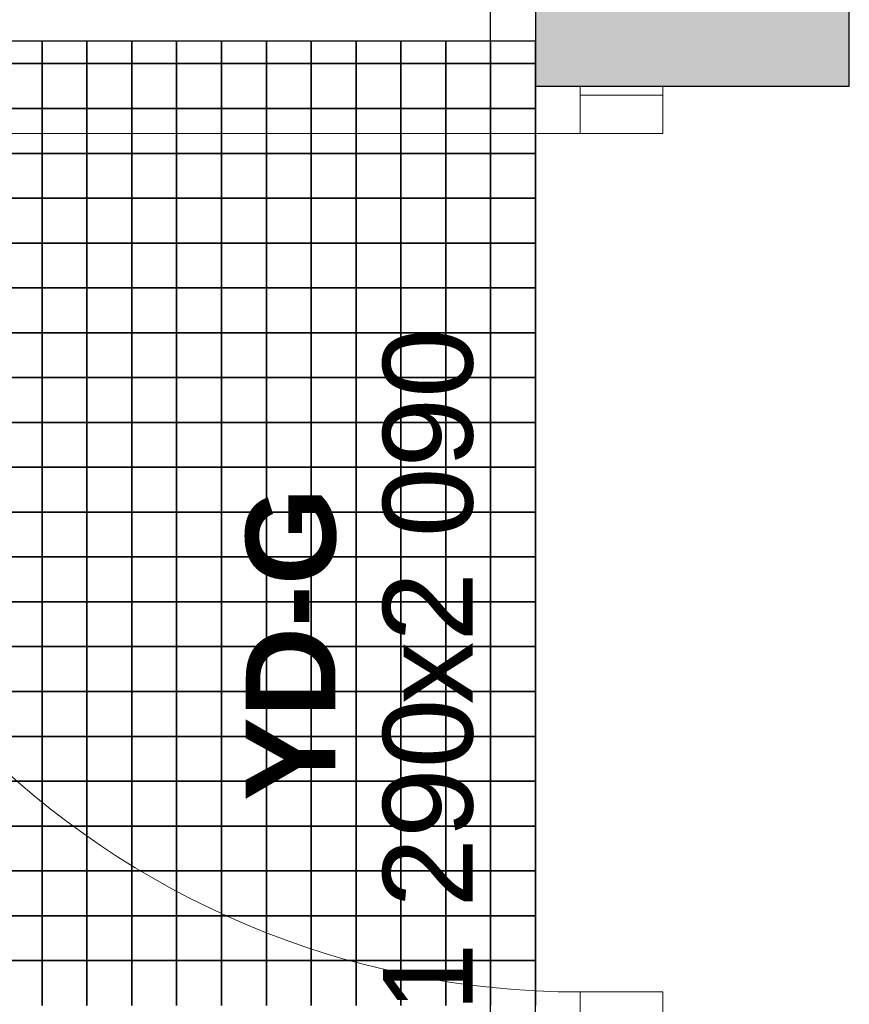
# Model space of a CAD drawing. Header units: millimetres. Extents: x 269 to 62306, y -15633 to 20300.
# Tile 52 of 90: x 39975 to 40900, y -1249 to -151. Entities that reach past the tile are written whole.
import ezdxf
from ezdxf.enums import TextEntityAlignment as Align

# ---------------------------------------------------------------- set-up
doc = ezdxf.new("R2010")
doc.units = ezdxf.units.MM
doc.header["$LTSCALE"] = 0.5
doc.header["$MEASUREMENT"] = 0
doc.linetypes.add('Akselinje', pattern=[1500, 1000, -200, 100, -200])
doc.linetypes.add('PLINE', pattern=[0])
for name, color, linetype in [('232- Ikke-bærende yttervegger (Skravur)(Nye konstruksjoner)', 7, 'Continuous'), ('232- Ikke-bærende yttervegger(Nye konstruksjoner)', 7, 'Continuous'), ('244- Vinduer_ dører_ foldevegger(Nye konstruksjoner)', 7, 'Continuous'), ('712- Drenering (Nye konstruksjoner)', 7, 'Continuous'), ('82-- Modullinjer(Nye konstruksjoner)', 7, 'Continuous'), ('852- Teknisk_symbolsk informasjon_ bygning(Nye konstruksjoner)', 7, 'Continuous')]:
    doc.layers.add(name, color=color, linetype=linetype)
doc.layers.add('234- Vinduer_ dører_ porter(Nye konstruksjoner)', color=7, linetype='Continuous', lineweight=0)
doc.styles.add('GENERATED_STYLE_1', font='Arial.ttf')
doc.styles.add('GENERATED_STYLE_2', font='Arial Bold.ttf')

# ---------------------------------------------------------------- blocks, each defined once
blk = doc.blocks.new('*X188')
at = {"layer": '712- Drenering (Nye konstruksjoner)', "linetype": 'PLINE'}
for p, q in [((40000, -175), (40000, -200)), ((40000, -200), (40000, -175)), ((40050, -175), (40050, -200)), ((40050, -200), (40050, -175)), ((40100, -175), (40100, -200)), ((40100, -200), (40100, -175)), ((40150, -175), (40150, -200)), ((40150, -200), (40150, -175)), ((40200, -175), (40200, -200)), ((40200, -200), (40200, -175)), ((40250, -175), (40250, -200)), ((40250, -200), (40250, -175)), ((40300, -175), (40300, -200)), ((40300, -200), (40300, -175)), ((40350, -175), (40350, -200)), ((40350, -200), (40350, -175)), ((40400, -175), (40400, -200)), ((40400, -200), (40400, -175)), ((40450, -175), (40450, -200)), ((40450, -200), (40450, -175)), ((40500, -175), (40500, -200)), ((40500, -200), (40500, -175)), ((39950, -200), (40000, -200)), ((40000, -200), (39950, -200)), ((40000, -200), (40050, -200)), ((40000, -200), (40000, -250)), ((40050, -200), (40000, -200)), ((40000, -250), (40000, -200)), ((40050, -200), (40100, -200)), ((40050, -200), (40050, -250)), ((40100, -200), (40050, -200)), ((40050, -250), (40050, -200)), ((40100, -200), (40150, -200)), ((40100, -200), (40100, -250)), ((40150, -200), (40100, -200)), ((40100, -250), (40100, -200)), ((40150, -200), (40200, -200)), ((40150, -200), (40150, -250)), ((40200, -200), (40150, -200)), ((40150, -250), (40150, -200)), ((40200, -200), (40250, -200)), ((40200, -200), (40200, -250)), ((40250, -200), (40200, -200)), ((40200, -250), (40200, -200)), ((40250, -200), (40300, -200)), ((40250, -200), (40250, -250)), ((40300, -200), (40250, -200)), ((40250, -250), (40250, -200)), ((40300, -200), (40350, -200)), ((40300, -200), (40300, -250)), ((40350, -200), (40300, -200)), ((40300, -250), (40300, -200)), ((40350, -200), (40400, -200)), ((40350, -200), (40350, -250)), ((40400, -200), (40350, -200)), ((40350, -250), (40350, -200)), ((40400, -200), (40450, -200)), ((40400, -200), (40400, -250)), ((40450, -200), (40400, -200)), ((40400, -250), (40400, -200)), ((40450, -200), (40500, -200)), ((40450, -200), (40450, -250)), ((40500, -200), (40450, -200)), ((40450, -250), (40450, -200)), ((40500, -200), (40550, -200)), ((40500, -200), (40500, -250)), ((40550, -200), (40500, -200)), ((40500, -250), (40500, -200)), ((40550, -200), (40550, -250)), ((39950, -250), (40000, -250)), ((40000, -250), (39950, -250)), ((40000, -250), (40050, -250)), ((40000, -250), (40000, -300)), ((40050, -250), (40000, -250)), ((40000, -300), (40000, -250)), ((40050, -250), (40100, -250)), ((40050, -250), (40050, -300)), ((40100, -250), (40050, -250)), ((40050, -300), (40050, -250)), ((40100, -250), (40150, -250)), ((40100, -250), (40100, -300)), ((40150, -250), (40100, -250)), ((40100, -300), (40100, -250)), ((40150, -250), (40200, -250)), ((40150, -250), (40150, -300)), ((40200, -250), (40150, -250)), ((40150, -300), (40150, -250)), ((40200, -250), (40250, -250)), ((40200, -250), (40200, -300)), ((40250, -250), (40200, -250)), ((40200, -300), (40200, -250)), ((40250, -250), (40300, -250)), ((40250, -250), (40250, -300)), ((40300, -250), (40250, -250)), ((40250, -300), (40250, -250)), ((40300, -250), (40350, -250)), ((40300, -250), (40300, -300)), ((40350, -250), (40300, -250)), ((40300, -300), (40300, -250)), ((40350, -250), (40400, -250)), ((40350, -250), (40350, -300)), ((40400, -250), (40350, -250)), ((40350, -300), (40350, -250)), ((40400, -250), (40450, -250)), ((40400, -250), (40400, -300)), ((40450, -250), (40400, -250)), ((40400, -300), (40400, -250)), ((40450, -250), (40500, -250)), ((40450, -250), (40450, -300)), ((40500, -250), (40450, -250)), ((40450, -300), (40450, -250)), ((40500, -250), (40550, -250)), ((40500, -250), (40500, -300)), ((40550, -250), (40500, -250)), ((40500, -300), (40500, -250)), ((40550, -250), (40550, -300)), ((39950, -300), (40000, -300)), ((40000, -300), (39950, -300)), ((40000, -300), (40050, -300)), ((40000, -300), (40000, -350)), ((40050, -300), (40000, -300)), ((40000, -350), (40000, -300)), ((40050, -300), (40100, -300)), ((40050, -300), (40050, -350)), ((40100, -300), (40050, -300)), ((40050, -350), (40050, -300)), ((40100, -300), (40150, -300)), ((40100, -300), (40100, -350)), ((40150, -300), (40100, -300)), ((40100, -350), (40100, -300)), ((40150, -300), (40200, -300)), ((40150, -300), (40150, -350)), ((40200, -300), (40150, -300)), ((40150, -350), (40150, -300)), ((40200, -300), (40250, -300)), ((40200, -300), (40200, -350)), ((40250, -300), (40200, -300)), ((40200, -350), (40200, -300)), ((40250, -300), (40300, -300)), ((40250, -300), (40250, -350)), ((40300, -300), (40250, -300)), ((40250, -350), (40250, -300)), ((40300, -300), (40350, -300)), ((40300, -300), (40300, -350)), ((40350, -300), (40300, -300)), ((40300, -350), (40300, -300)), ((40350, -300), (40400, -300)), ((40350, -300), (40350, -350)), ((40400, -300), (40350, -300)), ((40350, -350), (40350, -300)), ((40400, -300), (40450, -300)), ((40400, -300), (40400, -350)), ((40450, -300), (40400, -300)), ((40400, -350), (40400, -300)), ((40450, -300), (40500, -300)), ((40450, -300), (40450, -350)), ((40500, -300), (40450, -300)), ((40450, -350), (40450, -300)), ((40500, -300), (40550, -300)), ((40500, -300), (40500, -350)), ((40550, -300), (40500, -300)), ((40500, -350), (40500, -300)), ((40550, -300), (40550, -350)), ((39950, -350), (40000, -350)), ((40000, -350), (39950, -350)), ((40000, -350), (40050, -350)), ((40000, -350), (40000, -400)), ((40050, -350), (40000, -350)), ((40000, -400), (40000, -350)), ((40050, -350), (40100, -350)), ((40050, -350), (40050, -400)), ((40100, -350), (40050, -350)), ((40050, -400), (40050, -350)), ((40100, -350), (40150, -350)), ((40100, -350), (40100, -400)), ((40150, -350), (40100, -350)), ((40100, -400), (40100, -350)), ((40150, -350), (40200, -350)), ((40150, -350), (40150, -400)), ((40200, -350), (40150, -350)), ((40150, -400), (40150, -350)), ((40200, -350), (40250, -350)), ((40200, -350), (40200, -400)), ((40250, -350), (40200, -350)), ((40200, -400), (40200, -350)), ((40250, -350), (40300, -350)), ((40250, -350), (40250, -400)), ((40300, -350), (40250, -350)), ((40250, -400), (40250, -350)), ((40300, -350), (40350, -350)), ((40300, -350), (40300, -400)), ((40350, -350), (40300, -350)), ((40300, -400), (40300, -350)), ((40350, -350), (40400, -350)), ((40350, -350), (40350, -400)), ((40400, -350), (40350, -350)), ((40350, -400), (40350, -350)), ((40400, -350), (40450, -350)), ((40400, -350), (40400, -400)), ((40450, -350), (40400, -350)), ((40400, -400), (40400, -350)), ((40450, -350), (40500, -350)), ((40450, -350), (40450, -400)), ((40500, -350), (40450, -350)), ((40450, -400), (40450, -350)), ((40500, -350), (40550, -350)), ((40500, -350), (40500, -400)), ((40550, -350), (40500, -350)), ((40500, -400), (40500, -350)), ((40550, -350), (40550, -400)), ((39950, -400), (40000, -400)), ((40000, -400), (39950, -400)), ((40000, -400), (40050, -400)), ((40000, -400), (40000, -450)), ((40050, -400), (40000, -400)), ((40000, -450), (40000, -400)), ((40050, -400), (40100, -400)), ((40050, -400), (40050, -450)), ((40100, -400), (40050, -400)), ((40050, -450), (40050, -400)), ((40100, -400), (40150, -400)), ((40100, -400), (40100, -450)), ((40150, -400), (40100, -400)), ((40100, -450), (40100, -400)), ((40150, -400), (40200, -400)), ((40150, -400), (40150, -450)), ((40200, -400), (40150, -400)), ((40150, -450), (40150, -400)), ((40200, -400), (40250, -400)), ((40200, -400), (40200, -450)), ((40250, -400), (40200, -400)), ((40200, -450), (40200, -400)), ((40250, -400), (40300, -400)), ((40250, -400), (40250, -450)), ((40300, -400), (40250, -400)), ((40250, -450), (40250, -400)), ((40300, -400), (40350, -400)), ((40300, -400), (40300, -450)), ((40350, -400), (40300, -400)), ((40300, -450), (40300, -400)), ((40350, -400), (40400, -400)), ((40350, -400), (40350, -450)), ((40400, -400), (40350, -400)), ((40350, -450), (40350, -400)), ((40400, -400), (40450, -400)), ((40400, -400), (40400, -450)), ((40450, -400), (40400, -400)), ((40400, -450), (40400, -400)), ((40450, -400), (40500, -400)), ((40450, -400), (40450, -450)), ((40500, -400), (40450, -400)), ((40450, -450), (40450, -400)), ((40500, -400), (40550, -400)), ((40500, -400), (40500, -450)), ((40550, -400), (40500, -400)), ((40500, -450), (40500, -400)), ((40550, -400), (40550, -450)), ((39950, -450), (40000, -450)), ((40000, -450), (39950, -450)), ((40000, -450), (40050, -450)), ((40000, -450), (40000, -500)), ((40050, -450), (40000, -450)), ((40000, -500), (40000, -450)), ((40050, -450), (40100, -450)), ((40050, -450), (40050, -500)), ((40100, -450), (40050, -450)), ((40050, -500), (40050, -450)), ((40100, -450), (40150, -450)), ((40100, -450), (40100, -500)), ((40150, -450), (40100, -450)), ((40100, -500), (40100, -450)), ((40150, -450), (40200, -450)), ((40150, -450), (40150, -500)), ((40200, -450), (40150, -450)), ((40150, -500), (40150, -450)), ((40200, -450), (40250, -450)), ((40200, -450), (40200, -500)), ((40250, -450), (40200, -450)), ((40200, -500), (40200, -450)), ((40250, -450), (40300, -450)), ((40250, -450), (40250, -500)), ((40300, -450), (40250, -450)), ((40250, -500), (40250, -450)), ((40300, -450), (40350, -450)), ((40300, -450), (40300, -500)), ((40350, -450), (40300, -450)), ((40300, -500), (40300, -450)), ((40350, -450), (40400, -450)), ((40350, -450), (40350, -500)), ((40400, -450), (40350, -450)), ((40350, -500), (40350, -450)), ((40400, -450), (40450, -450)), ((40400, -450), (40400, -500)), ((40450, -450), (40400, -450)), ((40400, -500), (40400, -450)), ((40450, -450), (40500, -450)), ((40450, -450), (40450, -500)), ((40500, -450), (40450, -450)), ((40450, -500), (40450, -450)), ((40500, -450), (40550, -450)), ((40500, -450), (40500, -500)), ((40550, -450), (40500, -450)), ((40500, -500), (40500, -450)), ((40550, -450), (40550, -500)), ((39950, -500), (40000, -500)), ((40000, -500), (39950, -500)), ((40000, -500), (40050, -500)), ((40000, -500), (40000, -550)), ((40050, -500), (40000, -500)), ((40000, -550), (40000, -500)), ((40050, -500), (40100, -500)), ((40050, -500), (40050, -550)), ((40100, -500), (40050, -500)), ((40050, -550), (40050, -500)), ((40100, -500), (40150, -500)), ((40100, -500), (40100, -550)), ((40150, -500), (40100, -500)), ((40100, -550), (40100, -500)), ((40150, -500), (40200, -500)), ((40150, -500), (40150, -550)), ((40200, -500), (40150, -500)), ((40150, -550), (40150, -500)), ((40200, -500), (40250, -500)), ((40200, -500), (40200, -550)), ((40250, -500), (40200, -500)), ((40200, -550), (40200, -500)), ((40250, -500), (40300, -500)), ((40250, -500), (40250, -550)), ((40300, -500), (40250, -500)), ((40250, -550), (40250, -500)), ((40300, -500), (40350, -500)), ((40300, -500), (40300, -550)), ((40350, -500), (40300, -500)), ((40300, -550), (40300, -500)), ((40350, -500), (40400, -500)), ((40350, -500), (40350, -550)), ((40400, -500), (40350, -500)), ((40350, -550), (40350, -500)), ((40400, -500), (40450, -500)), ((40400, -500), (40400, -550)), ((40450, -500), (40400, -500)), ((40400, -550), (40400, -500)), ((40450, -500), (40500, -500)), ((40450, -500), (40450, -550)), ((40500, -500), (40450, -500)), ((40450, -550), (40450, -500)), ((40500, -500), (40550, -500)), ((40500, -500), (40500, -550)), ((40550, -500), (40500, -500)), ((40500, -550), (40500, -500)), ((40550, -500), (40550, -550)), ((39950, -550), (40000, -550)), ((40000, -550), (39950, -550)), ((40000, -550), (40050, -550)), ((40000, -550), (40000, -600)), ((40050, -550), (40000, -550)), ((40000, -600), (40000, -550)), ((40050, -550), (40100, -550)), ((40050, -550), (40050, -600)), ((40100, -550), (40050, -550)), ((40050, -600), (40050, -550)), ((40100, -550), (40150, -550)), ((40100, -550), (40100, -600)), ((40150, -550), (40100, -550)), ((40100, -600), (40100, -550)), ((40150, -550), (40200, -550)), ((40150, -550), (40150, -600)), ((40200, -550), (40150, -550)), ((40150, -600), (40150, -550)), ((40200, -550), (40250, -550)), ((40200, -550), (40200, -600)), ((40250, -550), (40200, -550)), ((40200, -600), (40200, -550)), ((40250, -550), (40300, -550)), ((40250, -550), (40250, -600)), ((40300, -550), (40250, -550)), ((40250, -600), (40250, -550)), ((40300, -550), (40350, -550)), ((40300, -550), (40300, -600)), ((40350, -550), (40300, -550)), ((40300, -600), (40300, -550)), ((40350, -550), (40400, -550)), ((40350, -550), (40350, -600)), ((40400, -550), (40350, -550)), ((40350, -600), (40350, -550)), ((40400, -550), (40450, -550)), ((40400, -550), (40400, -600)), ((40450, -550), (40400, -550)), ((40400, -600), (40400, -550)), ((40450, -550), (40500, -550)), ((40450, -550), (40450, -600)), ((40500, -550), (40450, -550)), ((40450, -600), (40450, -550)), ((40500, -550), (40550, -550)), ((40500, -550), (40500, -600)), ((40550, -550), (40500, -550)), ((40500, -600), (40500, -550)), ((40550, -550), (40550, -600)), ((39950, -600), (40000, -600)), ((40000, -600), (39950, -600)), ((40000, -600), (40050, -600)), ((40000, -600), (40000, -650)), ((40050, -600), (40000, -600)), ((40000, -650), (40000, -600)), ((40050, -600), (40100, -600)), ((40050, -600), (40050, -650)), ((40100, -600), (40050, -600)), ((40050, -650), (40050, -600)), ((40100, -600), (40150, -600)), ((40100, -600), (40100, -650)), ((40150, -600), (40100, -600)), ((40100, -650), (40100, -600)), ((40150, -600), (40200, -600)), ((40150, -600), (40150, -650)), ((40200, -600), (40150, -600)), ((40150, -650), (40150, -600)), ((40200, -600), (40250, -600)), ((40200, -600), (40200, -650)), ((40250, -600), (40200, -600)), ((40200, -650), (40200, -600)), ((40250, -600), (40300, -600)), ((40250, -600), (40250, -650)), ((40300, -600), (40250, -600)), ((40250, -650), (40250, -600)), ((40300, -600), (40350, -600)), ((40300, -600), (40300, -650)), ((40350, -600), (40300, -600)), ((40300, -650), (40300, -600)), ((40350, -600), (40400, -600)), ((40350, -600), (40350, -650)), ((40400, -600), (40350, -600)), ((40350, -650), (40350, -600)), ((40400, -600), (40450, -600)), ((40400, -600), (40400, -650)), ((40450, -600), (40400, -600)), ((40400, -650), (40400, -600)), ((40450, -600), (40500, -600)), ((40450, -600), (40450, -650)), ((40500, -600), (40450, -600)), ((40450, -650), (40450, -600)), ((40500, -600), (40550, -600)), ((40500, -600), (40500, -650)), ((40550, -600), (40500, -600)), ((40500, -650), (40500, -600)), ((40550, -600), (40550, -650)), ((39950, -650), (40000, -650)), ((40000, -650), (39950, -650)), ((40000, -650), (40050, -650)), ((40000, -650), (40000, -700)), ((40050, -650), (40000, -650)), ((40000, -700), (40000, -650)), ((40050, -650), (40100, -650)), ((40050, -650), (40050, -700)), ((40100, -650), (40050, -650)), ((40050, -700), (40050, -650)), ((40100, -650), (40150, -650)), ((40100, -650), (40100, -700)), ((40150, -650), (40100, -650)), ((40100, -700), (40100, -650)), ((40150, -650), (40200, -650)), ((40150, -650), (40150, -700)), ((40200, -650), (40150, -650)), ((40150, -700), (40150, -650)), ((40200, -650), (40250, -650)), ((40200, -650), (40200, -700)), ((40250, -650), (40200, -650)), ((40200, -700), (40200, -650)), ((40250, -650), (40300, -650)), ((40250, -650), (40250, -700)), ((40300, -650), (40250, -650)), ((40250, -700), (40250, -650)), ((40300, -650), (40350, -650)), ((40300, -650), (40300, -700)), ((40350, -650), (40300, -650)), ((40300, -700), (40300, -650)), ((40350, -650), (40400, -650)), ((40350, -650), (40350, -700)), ((40400, -650), (40350, -650)), ((40350, -700), (40350, -650)), ((40400, -650), (40450, -650)), ((40400, -650), (40400, -700)), ((40450, -650), (40400, -650)), ((40400, -700), (40400, -650)), ((40450, -650), (40500, -650)), ((40450, -650), (40450, -700)), ((40500, -650), (40450, -650)), ((40450, -700), (40450, -650)), ((40500, -650), (40550, -650)), ((40500, -650), (40500, -700)), ((40550, -650), (40500, -650)), ((40500, -700), (40500, -650)), ((40550, -650), (40550, -700)), ((39950, -700), (40000, -700)), ((40000, -700), (39950, -700)), ((40000, -700), (40050, -700)), ((40000, -700), (40000, -750)), ((40050, -700), (40000, -700)), ((40000, -750), (40000, -700)), ((40050, -700), (40100, -700)), ((40050, -700), (40050, -750)), ((40100, -700), (40050, -700)), ((40050, -750), (40050, -700)), ((40100, -700), (40150, -700)), ((40100, -700), (40100, -750)), ((40150, -700), (40100, -700)), ((40100, -750), (40100, -700)), ((40150, -700), (40200, -700)), ((40150, -700), (40150, -750)), ((40200, -700), (40150, -700)), ((40150, -750), (40150, -700)), ((40200, -700), (40250, -700)), ((40200, -700), (40200, -750)), ((40250, -700), (40200, -700)), ((40200, -750), (40200, -700)), ((40250, -700), (40300, -700)), ((40250, -700), (40250, -750)), ((40300, -700), (40250, -700)), ((40250, -750), (40250, -700)), ((40300, -700), (40350, -700)), ((40300, -700), (40300, -750)), ((40350, -700), (40300, -700)), ((40300, -750), (40300, -700)), ((40350, -700), (40400, -700)), ((40350, -700), (40350, -750)), ((40400, -700), (40350, -700)), ((40350, -750), (40350, -700)), ((40400, -700), (40450, -700)), ((40400, -700), (40400, -750)), ((40450, -700), (40400, -700)), ((40400, -750), (40400, -700)), ((40450, -700), (40500, -700)), ((40450, -700), (40450, -750)), ((40500, -700), (40450, -700)), ((40450, -750), (40450, -700)), ((40500, -700), (40550, -700)), ((40500, -700), (40500, -750)), ((40550, -700), (40500, -700)), ((40500, -750), (40500, -700)), ((40550, -700), (40550, -750)), ((39950, -750), (40000, -750)), ((40000, -750), (39950, -750)), ((40000, -750), (40050, -750)), ((40000, -750), (40000, -800)), ((40050, -750), (40000, -750)), ((40000, -800), (40000, -750)), ((40050, -750), (40100, -750)), ((40050, -750), (40050, -800)), ((40100, -750), (40050, -750)), ((40050, -800), (40050, -750)), ((40100, -750), (40150, -750)), ((40100, -750), (40100, -800)), ((40150, -750), (40100, -750)), ((40100, -800), (40100, -750)), ((40150, -750), (40200, -750)), ((40150, -750), (40150, -800)), ((40200, -750), (40150, -750)), ((40150, -800), (40150, -750)), ((40200, -750), (40250, -750)), ((40200, -750), (40200, -800)), ((40250, -750), (40200, -750)), ((40200, -800), (40200, -750)), ((40250, -750), (40300, -750)), ((40250, -750), (40250, -800)), ((40300, -750), (40250, -750)), ((40250, -800), (40250, -750)), ((40300, -750), (40350, -750)), ((40300, -750), (40300, -800)), ((40350, -750), (40300, -750)), ((40300, -800), (40300, -750)), ((40350, -750), (40400, -750)), ((40350, -750), (40350, -800)), ((40400, -750), (40350, -750)), ((40350, -800), (40350, -750)), ((40400, -750), (40450, -750)), ((40400, -750), (40400, -800)), ((40450, -750), (40400, -750)), ((40400, -800), (40400, -750)), ((40450, -750), (40500, -750)), ((40450, -750), (40450, -800)), ((40500, -750), (40450, -750)), ((40450, -800), (40450, -750)), ((40500, -750), (40550, -750)), ((40500, -750), (40500, -800)), ((40550, -750), (40500, -750)), ((40500, -800), (40500, -750)), ((40550, -750), (40550, -800)), ((39950, -800), (40000, -800)), ((40000, -800), (39950, -800)), ((40000, -800), (40050, -800)), ((40000, -800), (40000, -850)), ((40050, -800), (40000, -800)), ((40000, -850), (40000, -800)), ((40050, -800), (40100, -800)), ((40050, -800), (40050, -850)), ((40100, -800), (40050, -800)), ((40050, -850), (40050, -800)), ((40100, -800), (40150, -800)), ((40100, -800), (40100, -850)), ((40150, -800), (40100, -800)), ((40100, -850), (40100, -800)), ((40150, -800), (40200, -800)), ((40150, -800), (40150, -850)), ((40200, -800), (40150, -800)), ((40150, -850), (40150, -800)), ((40200, -800), (40250, -800)), ((40200, -800), (40200, -850)), ((40250, -800), (40200, -800)), ((40200, -850), (40200, -800)), ((40250, -800), (40300, -800)), ((40250, -800), (40250, -850)), ((40300, -800), (40250, -800)), ((40250, -850), (40250, -800)), ((40300, -800), (40350, -800)), ((40300, -800), (40300, -850)), ((40350, -800), (40300, -800)), ((40300, -850), (40300, -800)), ((40350, -800), (40400, -800)), ((40350, -800), (40350, -850)), ((40400, -800), (40350, -800)), ((40350, -850), (40350, -800)), ((40400, -800), (40450, -800)), ((40400, -800), (40400, -850)), ((40450, -800), (40400, -800)), ((40400, -850), (40400, -800)), ((40450, -800), (40500, -800)), ((40450, -800), (40450, -850)), ((40500, -800), (40450, -800)), ((40450, -850), (40450, -800)), ((40500, -800), (40550, -800)), ((40500, -800), (40500, -850)), ((40550, -800), (40500, -800)), ((40500, -850), (40500, -800)), ((40550, -800), (40550, -850)), ((39950, -850), (40000, -850)), ((40000, -850), (39950, -850)), ((40000, -850), (40050, -850)), ((40000, -850), (40000, -900)), ((40050, -850), (40000, -850)), ((40000, -900), (40000, -850)), ((40050, -850), (40100, -850)), ((40050, -850), (40050, -900)), ((40100, -850), (40050, -850)), ((40050, -900), (40050, -850)), ((40100, -850), (40150, -850)), ((40100, -850), (40100, -900)), ((40150, -850), (40100, -850)), ((40100, -900), (40100, -850)), ((40150, -850), (40200, -850)), ((40150, -850), (40150, -900)), ((40200, -850), (40150, -850)), ((40150, -900), (40150, -850)), ((40200, -850), (40250, -850)), ((40200, -850), (40200, -900)), ((40250, -850), (40200, -850)), ((40200, -900), (40200, -850)), ((40250, -850), (40300, -850)), ((40250, -850), (40250, -900)), ((40300, -850), (40250, -850)), ((40250, -900), (40250, -850)), ((40300, -850), (40350, -850)), ((40300, -850), (40300, -900)), ((40350, -850), (40300, -850)), ((40300, -900), (40300, -850)), ((40350, -850), (40400, -850)), ((40350, -850), (40350, -900)), ((40400, -850), (40350, -850)), ((40350, -900), (40350, -850)), ((40400, -850), (40450, -850)), ((40400, -850), (40400, -900)), ((40450, -850), (40400, -850)), ((40400, -900), (40400, -850)), ((40450, -850), (40500, -850)), ((40450, -850), (40450, -900)), ((40500, -850), (40450, -850)), ((40450, -900), (40450, -850)), ((40500, -850), (40550, -850)), ((40500, -850), (40500, -900)), ((40550, -850), (40500, -850)), ((40500, -900), (40500, -850)), ((40550, -850), (40550, -900)), ((39950, -900), (40000, -900)), ((40000, -900), (39950, -900)), ((40000, -900), (40050, -900)), ((40000, -900), (40000, -950)), ((40050, -900), (40000, -900)), ((40000, -950), (40000, -900)), ((40050, -900), (40100, -900)), ((40050, -900), (40050, -950)), ((40100, -900), (40050, -900)), ((40050, -950), (40050, -900)), ((40100, -900), (40150, -900)), ((40100, -900), (40100, -950)), ((40150, -900), (40100, -900)), ((40100, -950), (40100, -900)), ((40150, -900), (40200, -900)), ((40150, -900), (40150, -950)), ((40200, -900), (40150, -900)), ((40150, -950), (40150, -900)), ((40200, -900), (40250, -900)), ((40200, -900), (40200, -950)), ((40250, -900), (40200, -900)), ((40200, -950), (40200, -900)), ((40250, -900), (40300, -900)), ((40250, -900), (40250, -950)), ((40300, -900), (40250, -900)), ((40250, -950), (40250, -900)), ((40300, -900), (40350, -900)), ((40300, -900), (40300, -950)), ((40350, -900), (40300, -900)), ((40300, -950), (40300, -900)), ((40350, -900), (40400, -900)), ((40350, -900), (40350, -950)), ((40400, -900), (40350, -900)), ((40350, -950), (40350, -900)), ((40400, -900), (40450, -900)), ((40400, -900), (40400, -950)), ((40450, -900), (40400, -900)), ((40400, -950), (40400, -900)), ((40450, -900), (40500, -900)), ((40450, -900), (40450, -950)), ((40500, -900), (40450, -900)), ((40450, -950), (40450, -900)), ((40500, -900), (40550, -900)), ((40500, -900), (40500, -950)), ((40550, -900), (40500, -900)), ((40500, -950), (40500, -900)), ((40550, -900), (40550, -950)), ((39950, -950), (40000, -950)), ((40000, -950), (39950, -950)), ((40000, -950), (40050, -950)), ((40000, -950), (40000, -1000)), ((40050, -950), (40000, -950)), ((40000, -1000), (40000, -950)), ((40050, -950), (40100, -950)), ((40050, -950), (40050, -1000)), ((40100, -950), (40050, -950)), ((40050, -1000), (40050, -950)), ((40100, -950), (40150, -950)), ((40100, -950), (40100, -1000)), ((40150, -950), (40100, -950)), ((40100, -1000), (40100, -950)), ((40150, -950), (40200, -950)), ((40150, -950), (40150, -1000)), ((40200, -950), (40150, -950)), ((40150, -1000), (40150, -950)), ((40200, -950), (40250, -950)), ((40200, -950), (40200, -1000)), ((40250, -950), (40200, -950)), ((40200, -1000), (40200, -950)), ((40250, -950), (40300, -950)), ((40250, -950), (40250, -1000)), ((40300, -950), (40250, -950)), ((40250, -1000), (40250, -950)), ((40300, -950), (40350, -950)), ((40300, -950), (40300, -1000)), ((40350, -950), (40300, -950)), ((40300, -1000), (40300, -950)), ((40350, -950), (40400, -950)), ((40350, -950), (40350, -1000)), ((40400, -950), (40350, -950)), ((40350, -1000), (40350, -950)), ((40400, -950), (40450, -950)), ((40400, -950), (40400, -1000)), ((40450, -950), (40400, -950)), ((40400, -1000), (40400, -950)), ((40450, -950), (40500, -950)), ((40450, -950), (40450, -1000)), ((40500, -950), (40450, -950)), ((40450, -1000), (40450, -950)), ((40500, -950), (40550, -950)), ((40500, -950), (40500, -1000)), ((40550, -950), (40500, -950)), ((40500, -1000), (40500, -950)), ((40550, -950), (40550, -1000)), ((39950, -1000), (40000, -1000)), ((40000, -1000), (39950, -1000)), ((40000, -1000), (40050, -1000)), ((40000, -1000), (40000, -1050)), ((40050, -1000), (40000, -1000)), ((40000, -1050), (40000, -1000)), ((40050, -1000), (40100, -1000)), ((40050, -1000), (40050, -1050)), ((40100, -1000), (40050, -1000)), ((40050, -1050), (40050, -1000)), ((40100, -1000), (40150, -1000)), ((40100, -1000), (40100, -1050)), ((40150, -1000), (40100, -1000)), ((40100, -1050), (40100, -1000)), ((40150, -1000), (40200, -1000)), ((40150, -1000), (40150, -1050)), ((40200, -1000), (40150, -1000)), ((40150, -1050), (40150, -1000)), ((40200, -1000), (40250, -1000)), ((40200, -1000), (40200, -1050)), ((40250, -1000), (40200, -1000)), ((40200, -1050), (40200, -1000)), ((40250, -1000), (40300, -1000)), ((40250, -1000), (40250, -1050)), ((40300, -1000), (40250, -1000)), ((40250, -1050), (40250, -1000)), ((40300, -1000), (40350, -1000)), ((40300, -1000), (40300, -1050)), ((40350, -1000), (40300, -1000)), ((40300, -1050), (40300, -1000)), ((40350, -1000), (40400, -1000)), ((40350, -1000), (40350, -1050)), ((40400, -1000), (40350, -1000)), ((40350, -1050), (40350, -1000)), ((40400, -1000), (40450, -1000)), ((40400, -1000), (40400, -1050)), ((40450, -1000), (40400, -1000)), ((40400, -1050), (40400, -1000)), ((40450, -1000), (40500, -1000)), ((40450, -1000), (40450, -1050)), ((40500, -1000), (40450, -1000)), ((40450, -1050), (40450, -1000)), ((40500, -1000), (40550, -1000)), ((40500, -1000), (40500, -1050)), ((40550, -1000), (40500, -1000)), ((40500, -1050), (40500, -1000)), ((40550, -1000), (40550, -1050)), ((39950, -1050), (40000, -1050)), ((40000, -1050), (39950, -1050)), ((40000, -1050), (40050, -1050)), ((40000, -1050), (40000, -1100)), ((40050, -1050), (40000, -1050)), ((40000, -1100), (40000, -1050)), ((40050, -1050), (40100, -1050)), ((40050, -1050), (40050, -1100)), ((40100, -1050), (40050, -1050)), ((40050, -1100), (40050, -1050)), ((40100, -1050), (40150, -1050)), ((40100, -1050), (40100, -1100)), ((40150, -1050), (40100, -1050)), ((40100, -1100), (40100, -1050)), ((40150, -1050), (40200, -1050)), ((40150, -1050), (40150, -1100)), ((40200, -1050), (40150, -1050)), ((40150, -1100), (40150, -1050)), ((40200, -1050), (40250, -1050)), ((40200, -1050), (40200, -1100)), ((40250, -1050), (40200, -1050)), ((40200, -1100), (40200, -1050)), ((40250, -1050), (40300, -1050)), ((40250, -1050), (40250, -1100)), ((40300, -1050), (40250, -1050)), ((40250, -1100), (40250, -1050)), ((40300, -1050), (40350, -1050)), ((40300, -1050), (40300, -1100)), ((40350, -1050), (40300, -1050)), ((40300, -1100), (40300, -1050)), ((40350, -1050), (40400, -1050)), ((40350, -1050), (40350, -1100)), ((40400, -1050), (40350, -1050)), ((40350, -1100), (40350, -1050)), ((40400, -1050), (40450, -1050)), ((40400, -1050), (40400, -1100)), ((40450, -1050), (40400, -1050)), ((40400, -1100), (40400, -1050)), ((40450, -1050), (40500, -1050)), ((40450, -1050), (40450, -1100)), ((40500, -1050), (40450, -1050)), ((40450, -1100), (40450, -1050)), ((40500, -1050), (40550, -1050)), ((40500, -1050), (40500, -1100)), ((40550, -1050), (40500, -1050)), ((40500, -1100), (40500, -1050)), ((40550, -1050), (40550, -1100)), ((39950, -1100), (40000, -1100)), ((40000, -1100), (39950, -1100)), ((40000, -1100), (40050, -1100)), ((40000, -1100), (40000, -1150)), ((40050, -1100), (40000, -1100)), ((40000, -1150), (40000, -1100)), ((40050, -1100), (40100, -1100)), ((40050, -1100), (40050, -1150)), ((40100, -1100), (40050, -1100)), ((40050, -1150), (40050, -1100)), ((40100, -1100), (40150, -1100)), ((40100, -1100), (40100, -1150)), ((40150, -1100), (40100, -1100)), ((40100, -1150), (40100, -1100)), ((40150, -1100), (40200, -1100)), ((40150, -1100), (40150, -1150)), ((40200, -1100), (40150, -1100)), ((40150, -1150), (40150, -1100)), ((40200, -1100), (40250, -1100)), ((40200, -1100), (40200, -1150)), ((40250, -1100), (40200, -1100)), ((40200, -1150), (40200, -1100)), ((40250, -1100), (40300, -1100)), ((40250, -1100), (40250, -1150)), ((40300, -1100), (40250, -1100)), ((40250, -1150), (40250, -1100)), ((40300, -1100), (40350, -1100)), ((40300, -1100), (40300, -1150)), ((40350, -1100), (40300, -1100)), ((40300, -1150), (40300, -1100)), ((40350, -1100), (40400, -1100)), ((40350, -1100), (40350, -1150)), ((40400, -1100), (40350, -1100)), ((40350, -1150), (40350, -1100)), ((40400, -1100), (40450, -1100)), ((40400, -1100), (40400, -1150)), ((40450, -1100), (40400, -1100)), ((40400, -1150), (40400, -1100)), ((40450, -1100), (40500, -1100)), ((40450, -1100), (40450, -1150)), ((40500, -1100), (40450, -1100)), ((40450, -1150), (40450, -1100)), ((40500, -1100), (40550, -1100)), ((40500, -1100), (40500, -1150)), ((40550, -1100), (40500, -1100)), ((40500, -1150), (40500, -1100)), ((40550, -1100), (40550, -1150)), ((39950, -1150), (40000, -1150)), ((40000, -1150), (39950, -1150)), ((40000, -1150), (40050, -1150)), ((40000, -1150), (40000, -1200)), ((40050, -1150), (40000, -1150)), ((40000, -1200), (40000, -1150)), ((40050, -1150), (40100, -1150)), ((40050, -1150), (40050, -1200)), ((40100, -1150), (40050, -1150)), ((40050, -1200), (40050, -1150)), ((40100, -1150), (40150, -1150)), ((40100, -1150), (40100, -1200)), ((40150, -1150), (40100, -1150)), ((40100, -1200), (40100, -1150)), ((40150, -1150), (40200, -1150)), ((40150, -1150), (40150, -1200)), ((40200, -1150), (40150, -1150)), ((40150, -1200), (40150, -1150)), ((40200, -1150), (40250, -1150)), ((40200, -1150), (40200, -1200)), ((40250, -1150), (40200, -1150)), ((40200, -1200), (40200, -1150)), ((40250, -1150), (40300, -1150)), ((40250, -1150), (40250, -1200)), ((40300, -1150), (40250, -1150)), ((40250, -1200), (40250, -1150)), ((40300, -1150), (40350, -1150)), ((40300, -1150), (40300, -1200)), ((40350, -1150), (40300, -1150)), ((40300, -1200), (40300, -1150)), ((40350, -1150), (40400, -1150)), ((40350, -1150), (40350, -1200)), ((40400, -1150), (40350, -1150)), ((40350, -1200), (40350, -1150)), ((40400, -1150), (40450, -1150)), ((40400, -1150), (40400, -1200)), ((40450, -1150), (40400, -1150)), ((40400, -1200), (40400, -1150)), ((40450, -1150), (40500, -1150)), ((40450, -1150), (40450, -1200)), ((40500, -1150), (40450, -1150)), ((40450, -1200), (40450, -1150)), ((40500, -1150), (40550, -1150)), ((40500, -1150), (40500, -1200)), ((40550, -1150), (40500, -1150)), ((40500, -1200), (40500, -1150)), ((40550, -1150), (40550, -1200)), ((39950, -1200), (40000, -1200)), ((40000, -1200), (39950, -1200)), ((40000, -1200), (40050, -1200)), ((40000, -1200), (40000, -1250)), ((40050, -1200), (40000, -1200)), ((40000, -1250), (40000, -1200)), ((40050, -1200), (40100, -1200)), ((40050, -1200), (40050, -1250)), ((40100, -1200), (40050, -1200)), ((40050, -1250), (40050, -1200)), ((40100, -1200), (40150, -1200)), ((40100, -1200), (40100, -1250)), ((40150, -1200), (40100, -1200)), ((40100, -1250), (40100, -1200)), ((40150, -1200), (40200, -1200)), ((40150, -1200), (40150, -1250)), ((40200, -1200), (40150, -1200)), ((40150, -1250), (40150, -1200)), ((40200, -1200), (40250, -1200)), ((40200, -1200), (40200, -1250)), ((40250, -1200), (40200, -1200)), ((40200, -1250), (40200, -1200)), ((40250, -1200), (40300, -1200)), ((40250, -1200), (40250, -1250)), ((40300, -1200), (40250, -1200)), ((40250, -1250), (40250, -1200)), ((40300, -1200), (40350, -1200)), ((40300, -1200), (40300, -1250)), ((40350, -1200), (40300, -1200)), ((40300, -1250), (40300, -1200)), ((40350, -1200), (40400, -1200)), ((40350, -1200), (40350, -1250)), ((40400, -1200), (40350, -1200)), ((40350, -1250), (40350, -1200)), ((40400, -1200), (40450, -1200)), ((40400, -1200), (40400, -1250)), ((40450, -1200), (40400, -1200)), ((40400, -1250), (40400, -1200)), ((40450, -1200), (40500, -1200)), ((40450, -1200), (40450, -1250)), ((40500, -1200), (40450, -1200)), ((40450, -1250), (40450, -1200)), ((40500, -1200), (40550, -1200)), ((40500, -1200), (40500, -1250)), ((40550, -1200), (40500, -1200)), ((40500, -1250), (40500, -1200)), ((40550, -1200), (40550, -1250))]:
    blk.add_line(p, q, dxfattribs=at)
blk = doc.blocks.new('Dør med sidefelt på side 2_5')
at = {"layer": '234- Vinduer_ dører_ porter(Nye konstruksjoner)', "linetype": 'PLINE'}
for p, q in [((602, 0), (602, 957)), ((-355, 0), (-398, 0)), ((-355, -92), (-355, 0)), ((645, 0), (602, 0)), ((602, 0), (602, -92)), ((645, 0), (655, 0)), ((645, -92), (645, 0)), ((655, 0), (655, -92)), ((-398, -92), (-355, -92)), ((602, -92), (645, -92)), ((645, -92), (655, -92))]:
    blk.add_line(p, q, dxfattribs=at)
blk.add_arc((602, 0), 957, 90, 180, dxfattribs=at)
at = {"layer": '244- Vinduer_ dører_ foldevegger(Nye konstruksjoner)', "linetype": 'PLINE'}
for p, q in [((655, 50), (655, 0)), ((655, 0), (655, -92)), ((655, 0), (655, -92)), ((655, -92), (655, -300))]:
    blk.add_line(p, q, dxfattribs=at)
blk = doc.blocks.new('Dørstempel')
at = {"layer": '852- Teknisk_symbolsk informasjon_ bygning(Nye konstruksjoner)', "char_height": 100, "attachment_point": 1, "style": 'GENERATED_STYLE_1'}
for s, insert in [('\\A1;{\\pql;\\pt0,100;\\fArial|b0|i0|c0|p0;\\W1.000000;1\xa0290\\fArial|b0|i0|c0|p0;\\W1.000000;\\A1{\\H.66x;\\S^  ;}\\fArial|b0|i0|c0|p0;\\W1.000000;\\fArial|b0|i0|c0|p0;\\W1.000000;\\A1{\\H.66x;\\S^  ;}}', (-377.5, 170)), ('\\A1;{\\pql;\\pt0,100;\\fArial|b0|i0|c0|p0;\\W1.000000;x2\xa0090\\fArial|b0|i0|c0|p0;\\W1.000000;\\A1{\\H.66x;\\S^  ;}\\fArial|b0|i0|c0|p0;\\W1.000000;\\fArial|b0|i0|c0|p0;\\W1.000000;\\A1{\\H.66x;\\S^  ;}}', (-34.3, 170))]:
    blk.add_mtext(s, dxfattribs=dict(at, insert=insert))
at = {"layer": '852- Teknisk_symbolsk informasjon_ bygning(Nye konstruksjoner)', "style": 'GENERATED_STYLE_2'}
blk.add_attdef('AC_WIDO_ID', text='', height=100, dxfattribs=at).set_placement((0, 225.4), align=Align.BOTTOM_CENTER)
blk = doc.blocks.new('Standard grid marker_6')
at = {"layer": '82-- Modullinjer(Nye konstruksjoner)', "linetype": 'Akselinje'}
for p, q in [((200, 0), (13900, 0)), ((13900, 0), (14100, 0))]:
    blk.add_line(p, q, dxfattribs=at)
at = {"layer": '82-- Modullinjer(Nye konstruksjoner)', "style": 'GENERATED_STYLE_2'}
blk.add_attdef('AC_MarkerText_1', text='', height=250, rotation=270, dxfattribs=at).set_placement((-117.9, -57.1), align=Align.TOP_CENTER)

msp = doc.modelspace()

# ---------------------------------------------------------------- hatches: boundary and pattern name
at = {"layer": '232- Ikke-bærende yttervegger (Skravur)(Nye konstruksjoner)', "linetype": 'Continuous'}
msp.add_hatch(color=256, dxfattribs=at).paths.add_polyline_path([(40550, -225), (40900, -225), (40900, 1560), (40550, 1560)])

# ---------------------------------------------------------------- linework, layer by layer
at = {"layer": '232- Ikke-bærende yttervegger(Nye konstruksjoner)', "linetype": 'PLINE'}
for p, q in [((40550, -225), (40600, -225)), ((40600, -225), (40692, -225)), ((40692, -225), (40900, -225))]:
    msp.add_line(p, q, dxfattribs=at)
at = {"layer": '232- Ikke-bærende yttervegger(Nye konstruksjoner)', "linetype": 'PLINE', "flags": 128}
for points in [[(40550, 1560), (40550, -225)], [(40900, -225), (40900, -125)]]:
    msp.add_lwpolyline(points, dxfattribs=at)
at = {"layer": '712- Drenering (Nye konstruksjoner)', "linetype": 'PLINE', "flags": 128}
msp.add_lwpolyline([(40550, -175), (39050, -175), (39050, -2175), (40550, -2175)], close=True, dxfattribs=at)

# ---------------------------------------------------------------- block references
at = {"layer": '244- Vinduer_ dører_ foldevegger(Nye konstruksjoner)', "linetype": 'PLINE', "zscale": 1000, "rotation": 90}
msp.add_blockref('Dør med sidefelt på side 2_5', (40600, -880), dxfattribs=at)
at = {"layer": '712- Drenering (Nye konstruksjoner)', "linetype": 'PLINE'}
msp.add_blockref('*X188', (0, 0), dxfattribs=at)
at = {"layer": '82-- Modullinjer(Nye konstruksjoner)', "linetype": 'PLINE', "zscale": 1000, "rotation": 90}
msp.add_blockref('Standard grid marker_6', (40500, -14100), dxfattribs=at)
at = {"layer": '852- Teknisk_symbolsk informasjon_ bygning(Nye konstruksjoner)'}
ref = msp.add_blockref('Dørstempel', (40550, -880), dxfattribs=dict(at, rotation=90))
ref.add_attrib('AC_WIDO_ID', 'YD-G', dxfattribs={"color": 7, "height": 100, "rotation": 90, "style": 'GENERATED_STYLE_2'}).set_placement((40357.1, -847.4), align=Align.BOTTOM_CENTER)

doc.saveas('drawing.dxf')
